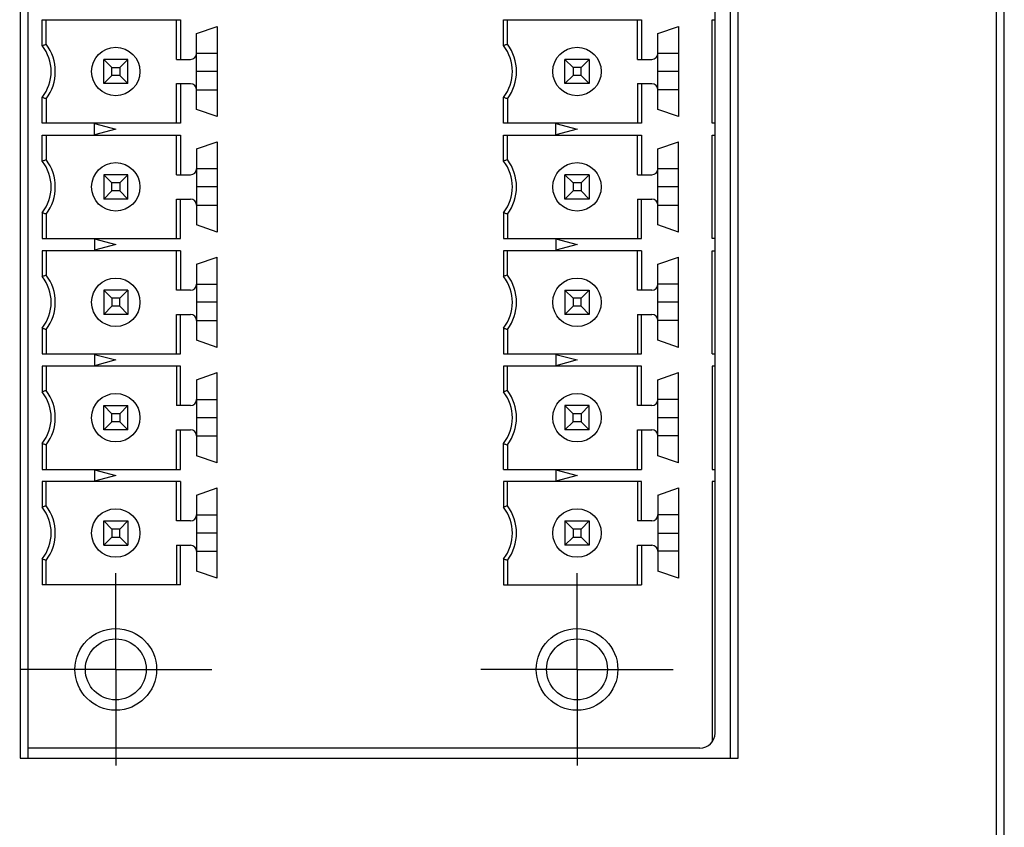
# Model space of a CAD drawing. Header units: inches. Extents: x 0.2 to 16.8, y 0.1 to 10.8.
# Tile 4 of 16: x 3.7 to 5, y 4.1 to 5.2. Entities that reach past the tile are written whole.
import ezdxf

# ---------------------------------------------------------------- set-up
doc = ezdxf.new("R2010")
doc.units = ezdxf.units.IN
doc.header["$LTSCALE"] = 0.935
doc.header["$MEASUREMENT"] = 0
doc.linetypes.add('CENTER', pattern=[0.6, 0.375, -0.075, 0.075, -0.075])
doc.layers.get('0').update_dxf_attribs({"linetype": 'CONTINUOUS'})
doc.layers.add('DEFAULT_1', color=7, linetype='CENTER')

msp = doc.modelspace()

# ---------------------------------------------------------------- linework, layer by layer
at = {"color": 7, "linetype": 'CONTINUOUS'}
for p, q in [((4.9407, 3.1018), (4.9407, 8.1488)), ((4.9507, 3.075), (4.9507, 8.142)), ((3.6707, 7.0578), (3.6707, 4.2088)), ((4.6047, 4.2088), (4.6047, 7.0578)), ((3.6807, 7.031), (3.6807, 4.2088)), ((4.5947, 4.2088), (4.5947, 7.031)), ((4.5744, 4.2416), (4.5744, 7.0113)), ((3.6991, 5.1351), (3.6991, 5.1686)), ((3.6991, 5.1686), (3.8789, 5.1686)), ((3.7044, 5.1369), (3.7044, 5.1686)), ((3.8737, 5.1172), (3.8737, 5.1686)), ((3.8789, 5.1686), (3.8789, 5.1172)), ((4.2991, 5.1686), (4.4789, 5.1686)), ((4.2991, 5.1351), (4.2991, 5.1686)), ((4.3044, 5.1369), (4.3044, 5.1686)), ((4.4737, 5.1172), (4.4737, 5.1686)), ((4.4789, 5.1686), (4.4789, 5.1172)), ((4.5705, 5.1686), (4.5744, 5.1686)), ((3.9, 5.1509), (3.9268, 5.1601)), ((3.9, 5.0521), (3.9, 5.1509)), ((3.9268, 5.1601), (3.9268, 5.0428)), ((4.5, 5.1509), (4.5268, 5.1601)), ((4.5, 5.0521), (4.5, 5.1509)), ((4.5268, 5.1601), (4.5268, 5.0428)), ((3.7897, 5.1067), (3.7792, 5.1172)), ((3.7792, 5.0857), (3.7792, 5.1172)), ((3.8107, 5.1172), (3.7792, 5.1172)), ((3.8107, 5.1172), (3.8001, 5.1067)), ((3.8107, 5.0857), (3.8107, 5.1172)), ((3.8737, 5.1172), (3.8922, 5.1172)), ((4.4107, 5.1172), (4.3792, 5.1172)), ((4.3897, 5.1067), (4.3792, 5.1172)), ((4.3792, 5.0857), (4.3792, 5.1172)), ((4.4107, 5.1172), (4.4001, 5.1067)), ((4.4107, 5.1172), (4.4107, 5.0857)), ((4.4737, 5.1172), (4.4922, 5.1172)), ((3.7897, 5.0963), (3.7897, 5.1067)), ((3.7897, 5.1067), (3.8001, 5.1067)), ((3.8001, 5.1067), (3.8001, 5.0963)), ((4.4001, 5.1067), (4.3897, 5.1067)), ((4.3897, 5.1067), (4.3897, 5.0963)), ((4.4001, 5.0963), (4.4001, 5.1067)), ((3.7792, 5.0857), (3.7897, 5.0963)), ((3.8107, 5.0857), (3.7792, 5.0857)), ((3.8001, 5.0963), (3.7897, 5.0963)), ((3.8001, 5.0963), (3.8107, 5.0857)), ((3.8737, 5.0857), (3.8922, 5.0857)), ((3.8737, 5.0343), (3.8737, 5.0857)), ((3.8789, 5.0857), (3.8789, 5.0343)), ((4.3897, 5.0963), (4.3792, 5.0857)), ((4.4107, 5.0857), (4.3792, 5.0857)), ((4.4001, 5.0963), (4.3897, 5.0963)), ((4.4107, 5.0857), (4.4001, 5.0963)), ((4.4737, 5.0857), (4.4922, 5.0857)), ((4.4737, 5.0857), (4.4737, 5.0343)), ((4.4789, 5.0857), (4.4789, 5.0343)), ((3.6991, 5.0343), (3.6991, 5.0678)), ((3.7044, 5.066), (3.7044, 5.0343)), ((4.2991, 5.0343), (4.2991, 5.0678)), ((4.3044, 5.066), (4.3044, 5.0343)), ((3.9268, 5.0428), (3.9, 5.0521)), ((4.5268, 5.0428), (4.5, 5.0521)), ((3.8789, 5.0343), (3.6991, 5.0343)), ((3.7674, 5.0338), (3.7949, 5.0265)), ((3.7674, 5.0191), (3.7674, 5.0338)), ((4.4789, 5.0343), (4.2991, 5.0343)), ((4.3674, 5.0338), (4.3949, 5.0265)), ((4.3674, 5.0191), (4.3674, 5.0338)), ((4.5744, 5.0343), (4.5705, 5.0343)), ((3.7949, 5.0265), (3.7674, 5.0191)), ((4.3949, 5.0265), (4.3674, 5.0191)), ((3.6991, 5.0186), (3.8789, 5.0186)), ((3.6991, 4.9851), (3.6991, 5.0186)), ((3.7044, 5.0186), (3.7044, 4.9869)), ((3.8737, 4.9672), (3.8737, 5.0186)), ((3.8789, 5.0186), (3.8789, 4.9672)), ((3.9, 5.0009), (3.9268, 5.0101)), ((3.9268, 5.0101), (3.9268, 4.8928)), ((4.2991, 5.0186), (4.4789, 5.0186)), ((4.2991, 4.9851), (4.2991, 5.0186)), ((4.3044, 4.9869), (4.3044, 5.0186)), ((4.4737, 4.9672), (4.4737, 5.0186)), ((4.4789, 5.0186), (4.4789, 4.9672)), ((4.5, 5.0009), (4.5268, 5.0101)), ((4.5268, 4.8928), (4.5268, 5.0101)), ((4.5705, 5.0186), (4.5744, 5.0186)), ((3.9, 5.0009), (3.9, 4.9021)), ((4.5, 4.9021), (4.5, 5.0009)), ((3.7897, 4.9567), (3.7792, 4.9672)), ((3.8107, 4.9672), (3.7792, 4.9672)), ((3.7792, 4.9672), (3.7792, 4.9357)), ((3.8107, 4.9672), (3.8001, 4.9567)), ((3.8107, 4.9357), (3.8107, 4.9672)), ((3.8737, 4.9672), (3.8922, 4.9672)), ((4.4107, 4.9672), (4.3792, 4.9672)), ((4.3897, 4.9567), (4.3792, 4.9672)), ((4.3792, 4.9357), (4.3792, 4.9672)), ((4.4107, 4.9672), (4.4001, 4.9567)), ((4.4107, 4.9672), (4.4107, 4.9357)), ((4.4737, 4.9672), (4.4922, 4.9672)), ((3.7792, 4.9357), (3.7897, 4.9463)), ((3.8001, 4.9567), (3.7897, 4.9567)), ((3.7897, 4.9463), (3.7897, 4.9567)), ((3.8001, 4.9463), (3.7897, 4.9463)), ((3.8001, 4.9567), (3.8001, 4.9463)), ((3.8001, 4.9463), (3.8107, 4.9357)), ((4.3897, 4.9463), (4.3792, 4.9357)), ((4.4001, 4.9567), (4.3897, 4.9567)), ((4.3897, 4.9567), (4.3897, 4.9463)), ((4.4001, 4.9463), (4.3897, 4.9463)), ((4.4001, 4.9567), (4.4001, 4.9463)), ((4.4001, 4.9463), (4.4107, 4.9357)), ((3.8107, 4.9357), (3.7792, 4.9357)), ((3.8737, 4.9357), (3.8922, 4.9357)), ((3.8737, 4.8843), (3.8737, 4.9357)), ((3.8789, 4.8843), (3.8789, 4.9357)), ((4.4107, 4.9357), (4.3792, 4.9357)), ((4.4737, 4.9357), (4.4922, 4.9357)), ((4.4737, 4.9357), (4.4737, 4.8843)), ((4.4789, 4.8843), (4.4789, 4.9357)), ((3.6991, 4.9178), (3.6991, 4.8843)), ((3.7044, 4.916), (3.7044, 4.8843)), ((4.2991, 4.9178), (4.2991, 4.8843)), ((4.3044, 4.916), (4.3044, 4.8843)), ((3.9268, 4.8928), (3.9, 4.9021)), ((4.5268, 4.8928), (4.5, 4.9021)), ((3.6991, 4.8843), (3.8789, 4.8843)), ((3.7674, 4.8838), (3.7949, 4.8765)), ((3.7674, 4.8838), (3.7674, 4.8691)), ((4.2991, 4.8843), (4.4789, 4.8843)), ((4.3674, 4.8838), (4.3949, 4.8765)), ((4.3674, 4.8838), (4.3674, 4.8691)), ((4.5744, 4.8843), (4.5705, 4.8843)), ((3.8789, 4.8686), (3.6991, 4.8686)), ((3.6991, 4.8686), (3.6991, 4.8351)), ((3.7044, 4.8686), (3.7044, 4.8369)), ((3.7949, 4.8765), (3.7674, 4.8691)), ((3.8737, 4.8172), (3.8737, 4.8686)), ((3.8789, 4.8686), (3.8789, 4.8172)), ((4.4789, 4.8686), (4.2991, 4.8686)), ((4.2991, 4.8686), (4.2991, 4.8351)), ((4.3044, 4.8369), (4.3044, 4.8686)), ((4.3949, 4.8765), (4.3674, 4.8691)), ((4.4737, 4.8172), (4.4737, 4.8686)), ((4.4789, 4.8686), (4.4789, 4.8172)), ((4.5705, 4.8686), (4.5744, 4.8686)), ((3.9, 4.8509), (3.9268, 4.8601)), ((3.9268, 4.7428), (3.9268, 4.8601)), ((4.5, 4.8509), (4.5268, 4.8601)), ((4.5268, 4.7428), (4.5268, 4.8601)), ((3.9, 4.8509), (3.9, 4.7521)), ((4.5, 4.7521), (4.5, 4.8509)), ((3.8107, 4.8172), (3.7792, 4.8172)), ((3.7792, 4.8172), (3.7897, 4.8067)), ((3.7792, 4.8172), (3.7792, 4.7857)), ((3.8001, 4.8067), (3.8107, 4.8172)), ((3.8107, 4.8172), (3.8107, 4.7857)), ((3.8922, 4.8172), (3.8737, 4.8172)), ((4.3792, 4.8172), (4.4107, 4.8172)), ((4.3897, 4.8067), (4.3792, 4.8172)), ((4.3792, 4.8172), (4.3792, 4.7857)), ((4.4107, 4.8172), (4.4001, 4.8067)), ((4.4107, 4.8172), (4.4107, 4.7857)), ((4.4922, 4.8172), (4.4737, 4.8172)), ((3.8001, 4.8067), (3.7897, 4.8067)), ((3.7897, 4.8067), (3.7897, 4.7963)), ((3.8001, 4.7963), (3.8001, 4.8067)), ((4.4001, 4.8067), (4.3897, 4.8067)), ((4.3897, 4.8067), (4.3897, 4.7963)), ((4.4001, 4.7963), (4.4001, 4.8067)), ((3.7897, 4.7963), (3.7792, 4.7857)), ((3.8001, 4.7963), (3.7897, 4.7963)), ((3.8107, 4.7857), (3.8001, 4.7963)), ((4.3897, 4.7963), (4.3792, 4.7857)), ((4.4001, 4.7963), (4.3897, 4.7963)), ((4.4107, 4.7857), (4.4001, 4.7963)), ((3.8107, 4.7857), (3.7792, 4.7857)), ((3.8737, 4.7857), (3.8922, 4.7857)), ((3.8737, 4.7343), (3.8737, 4.7857)), ((3.8789, 4.7343), (3.8789, 4.7857)), ((4.4107, 4.7857), (4.3792, 4.7857)), ((4.4737, 4.7857), (4.4922, 4.7857)), ((4.4737, 4.7857), (4.4737, 4.7343)), ((4.4789, 4.7343), (4.4789, 4.7857)), ((3.6991, 4.7678), (3.6991, 4.7343)), ((3.7044, 4.766), (3.7044, 4.7343)), ((4.2991, 4.7678), (4.2991, 4.7343)), ((4.3044, 4.766), (4.3044, 4.7343)), ((3.9268, 4.7428), (3.9, 4.7521)), ((4.5268, 4.7428), (4.5, 4.7521)), ((3.6991, 4.7343), (3.8789, 4.7343)), ((3.7674, 4.7338), (3.7949, 4.7265)), ((3.7674, 4.7338), (3.7674, 4.7191)), ((3.7949, 4.7265), (3.7674, 4.7191)), ((4.2991, 4.7343), (4.4789, 4.7343)), ((4.3674, 4.7338), (4.3949, 4.7265)), ((4.3674, 4.7338), (4.3674, 4.7191)), ((4.3949, 4.7265), (4.3674, 4.7191)), ((4.5705, 4.7343), (4.5744, 4.7343)), ((3.8789, 4.7186), (3.6991, 4.7186)), ((3.6991, 4.7186), (3.6991, 4.6851)), ((3.7044, 4.7186), (3.7044, 4.6869)), ((3.8737, 4.7186), (3.8737, 4.6672)), ((3.8789, 4.6672), (3.8789, 4.7186)), ((4.4789, 4.7186), (4.2991, 4.7186)), ((4.2991, 4.7186), (4.2991, 4.6851)), ((4.3044, 4.6869), (4.3044, 4.7186)), ((4.4737, 4.6672), (4.4737, 4.7186)), ((4.4789, 4.6672), (4.4789, 4.7186)), ((4.5744, 4.7186), (4.5705, 4.7186)), ((3.9, 4.7009), (3.9268, 4.7101)), ((3.9, 4.7009), (3.9, 4.6021)), ((3.9268, 4.5928), (3.9268, 4.7101)), ((4.5, 4.7009), (4.5268, 4.7101)), ((4.5, 4.6021), (4.5, 4.7009)), ((4.5268, 4.5928), (4.5268, 4.7101)), ((3.7792, 4.6672), (3.8107, 4.6672)), ((3.7897, 4.6567), (3.7792, 4.6672)), ((3.7792, 4.6357), (3.7792, 4.6672)), ((3.8107, 4.6672), (3.8001, 4.6567)), ((3.8107, 4.6357), (3.8107, 4.6672)), ((3.8922, 4.6672), (3.8737, 4.6672)), ((4.4107, 4.6672), (4.3792, 4.6672)), ((4.3897, 4.6567), (4.3792, 4.6672)), ((4.3792, 4.6672), (4.3792, 4.6357)), ((4.4107, 4.6672), (4.4001, 4.6567)), ((4.4107, 4.6357), (4.4107, 4.6672)), ((4.4922, 4.6672), (4.4737, 4.6672)), ((3.8001, 4.6567), (3.7897, 4.6567)), ((3.7897, 4.6463), (3.7897, 4.6567)), ((3.8001, 4.6567), (3.8001, 4.6463)), ((4.4001, 4.6567), (4.3897, 4.6567)), ((4.3897, 4.6463), (4.3897, 4.6567)), ((4.4001, 4.6567), (4.4001, 4.6463)), ((3.7897, 4.6463), (3.7792, 4.6357)), ((3.8001, 4.6463), (3.7897, 4.6463)), ((3.8001, 4.6463), (3.8107, 4.6357)), ((4.3792, 4.6357), (4.3897, 4.6463)), ((4.4001, 4.6463), (4.3897, 4.6463)), ((4.4107, 4.6357), (4.4001, 4.6463)), ((3.8107, 4.6357), (3.7792, 4.6357)), ((3.8737, 4.6357), (3.8922, 4.6357)), ((3.8737, 4.5843), (3.8737, 4.6357)), ((3.8789, 4.5843), (3.8789, 4.6357)), ((4.4107, 4.6357), (4.3792, 4.6357)), ((4.4737, 4.6357), (4.4922, 4.6357)), ((4.4737, 4.5843), (4.4737, 4.6357)), ((4.4789, 4.6357), (4.4789, 4.5843)), ((3.6991, 4.6178), (3.6991, 4.5843)), ((3.7044, 4.616), (3.7044, 4.5843)), ((4.2991, 4.5843), (4.2991, 4.6178)), ((4.3044, 4.616), (4.3044, 4.5843)), ((3.9268, 4.5928), (3.9, 4.6021)), ((4.5268, 4.5928), (4.5, 4.6021)), ((3.6991, 4.5843), (3.8789, 4.5843)), ((3.7674, 4.5838), (3.7949, 4.5765)), ((3.7674, 4.5838), (3.7674, 4.5691)), ((3.7949, 4.5765), (3.7674, 4.5691)), ((4.2991, 4.5843), (4.4789, 4.5843)), ((4.3674, 4.5838), (4.3949, 4.5765)), ((4.3674, 4.5838), (4.3674, 4.5691)), ((4.3949, 4.5765), (4.3674, 4.5691)), ((4.5705, 4.5843), (4.5744, 4.5843)), ((3.8789, 4.5686), (3.6991, 4.5686)), ((3.6991, 4.5686), (3.6991, 4.5351)), ((3.7044, 4.5369), (3.7044, 4.5686)), ((3.8737, 4.5172), (3.8737, 4.5686)), ((3.8789, 4.5686), (3.8789, 4.5172)), ((3.9, 4.5509), (3.9268, 4.5601)), ((3.9268, 4.4428), (3.9268, 4.5601)), ((4.4789, 4.5686), (4.2991, 4.5686)), ((4.2991, 4.5686), (4.2991, 4.5351)), ((4.3044, 4.5369), (4.3044, 4.5686)), ((4.4737, 4.5686), (4.4737, 4.5172)), ((4.4789, 4.5172), (4.4789, 4.5686)), ((4.5, 4.5509), (4.5268, 4.5601)), ((4.5268, 4.5601), (4.5268, 4.4428)), ((4.5744, 4.5686), (4.5705, 4.5686)), ((3.9, 4.5509), (3.9, 4.4521)), ((4.5, 4.5509), (4.5, 4.4521)), ((3.7792, 4.5172), (3.8107, 4.5172)), ((3.7792, 4.5172), (3.7897, 4.5067)), ((3.7792, 4.4857), (3.7792, 4.5172)), ((3.8001, 4.5067), (3.8107, 4.5172)), ((3.8107, 4.5172), (3.8107, 4.4857)), ((3.8922, 4.5172), (3.8737, 4.5172)), ((4.3792, 4.5172), (4.4107, 4.5172)), ((4.3897, 4.5067), (4.3792, 4.5172)), ((4.3792, 4.5172), (4.3792, 4.4857)), ((4.4107, 4.5172), (4.4001, 4.5067)), ((4.4107, 4.5172), (4.4107, 4.4857)), ((4.4922, 4.5172), (4.4737, 4.5172)), ((3.7897, 4.4963), (3.7792, 4.4857)), ((3.8001, 4.5067), (3.7897, 4.5067)), ((3.7897, 4.5067), (3.7897, 4.4963)), ((3.7897, 4.4963), (3.8001, 4.4963)), ((3.8001, 4.4963), (3.8001, 4.5067)), ((3.8107, 4.4857), (3.8001, 4.4963)), ((4.3792, 4.4857), (4.3897, 4.4963)), ((4.4001, 4.5067), (4.3897, 4.5067)), ((4.3897, 4.5067), (4.3897, 4.4963)), ((4.3897, 4.4963), (4.4001, 4.4963)), ((4.4001, 4.4963), (4.4001, 4.5067)), ((4.4001, 4.4963), (4.4107, 4.4857)), ((3.7792, 4.4857), (3.8107, 4.4857)), ((3.8737, 4.4857), (3.8922, 4.4857)), ((3.8737, 4.4857), (3.8737, 4.4343)), ((3.8789, 4.4343), (3.8789, 4.4857)), ((4.4107, 4.4857), (4.3792, 4.4857)), ((4.4737, 4.4857), (4.4922, 4.4857)), ((4.4737, 4.4343), (4.4737, 4.4857)), ((4.4789, 4.4857), (4.4789, 4.4343)), ((3.6991, 4.4678), (3.6991, 4.4343)), ((3.7044, 4.4343), (3.7044, 4.466)), ((4.2991, 4.4678), (4.2991, 4.4343)), ((4.3044, 4.466), (4.3044, 4.4343)), ((3.9268, 4.4428), (3.9, 4.4521)), ((4.5268, 4.4428), (4.5, 4.4521)), ((3.8789, 4.4343), (3.6991, 4.4343)), ((4.2991, 4.4343), (4.4789, 4.4343)), ((4.5548, 4.2219), (3.6807, 4.2219)), ((3.6707, 4.2088), (4.6047, 4.2088))]:
    msp.add_line(p, q, dxfattribs=at)
at = {"color": 9, "linetype": 'CONTINUOUS'}
for p, q in [((4.5705, 5.0343), (4.5705, 5.1686)), ((3.9268, 5.1251), (3.9, 5.1251)), ((4.5268, 5.1251), (4.5, 5.1251)), ((3.9268, 5.1015), (3.9, 5.1015)), ((4.5268, 5.1015), (4.5, 5.1015)), ((3.9, 5.0778), (3.9268, 5.0778)), ((4.5268, 5.0778), (4.5, 5.0778)), ((4.5705, 4.8843), (4.5705, 5.0186)), ((3.9268, 4.9751), (3.9, 4.9751)), ((4.5268, 4.9751), (4.5, 4.9751)), ((3.9268, 4.9515), (3.9, 4.9515)), ((4.5268, 4.9515), (4.5, 4.9515)), ((3.9, 4.9278), (3.9268, 4.9278)), ((4.5, 4.9278), (4.5268, 4.9278)), ((4.5705, 4.7343), (4.5705, 4.8686)), ((3.9, 4.8251), (3.9268, 4.8251)), ((4.5268, 4.8251), (4.5, 4.8251)), ((3.9268, 4.8015), (3.9, 4.8015)), ((4.5268, 4.8015), (4.5, 4.8015)), ((3.9, 4.7778), (3.9268, 4.7778)), ((4.5268, 4.7778), (4.5, 4.7778)), ((4.5705, 4.7186), (4.5705, 4.5843)), ((3.9, 4.6751), (3.9268, 4.6751)), ((4.5268, 4.6751), (4.5, 4.6751)), ((3.9268, 4.6515), (3.9, 4.6515)), ((4.5268, 4.6515), (4.5, 4.6515)), ((3.9, 4.6278), (3.9268, 4.6278)), ((4.5268, 4.6278), (4.5, 4.6278)), ((4.5705, 4.5686), (4.5705, 4.2298)), ((3.9, 4.5251), (3.9268, 4.5251)), ((4.5268, 4.5251), (4.5, 4.5251)), ((3.9268, 4.5015), (3.9, 4.5015)), ((4.5, 4.5015), (4.5268, 4.5015)), ((3.9, 4.4778), (3.9268, 4.4778)), ((4.5268, 4.4778), (4.5, 4.4778))]:
    msp.add_line(p, q, dxfattribs=at)
at = {"color": 7, "linetype": 'CONTINUOUS'}
for centre, radius in [((3.7949, 5.1015), 0.0315), ((4.3949, 5.1015), 0.0315), ((3.7949, 4.9515), 0.0315), ((4.3949, 4.9515), 0.0315), ((3.7949, 4.8015), 0.0315), ((4.3949, 4.8015), 0.0315), ((3.7949, 4.6515), 0.0315), ((4.3949, 4.6515), 0.0315), ((3.7949, 4.5015), 0.0315), ((4.3949, 4.5015), 0.0315), ((3.7949, 4.3243), 0.0531), ((4.3949, 4.3243), 0.0531), ((3.7949, 4.3243), 0.0396), ((4.3949, 4.3243), 0.0396)]:
    msp.add_circle(centre, radius, dxfattribs=at)
for centre, radius, start, end in [((3.6571, 5.1015), 0.0591, 323.1318, 36.8698), ((4.2571, 5.1015), 0.0591, 323.1318, 36.8698), ((3.6571, 5.1015), 0.0538, 321.2958, 38.7042), ((3.8922, 5.1251), 0.00787, 270, 360), ((4.2571, 5.1015), 0.0538, 321.2958, 38.7042), ((4.4922, 5.1251), 0.00787, 270, 360), ((3.8922, 5.0778), 0.00787, 0, 90), ((4.4922, 5.0778), 0.00787, 0, 90), ((3.6571, 4.9515), 0.0538, 321.2958, 38.7042), ((3.6571, 4.9515), 0.0591, 323.1318, 36.8698), ((4.2571, 4.9515), 0.0538, 321.2958, 38.7042), ((4.2571, 4.9515), 0.0591, 323.1318, 36.8698), ((3.8922, 4.9751), 0.00787, 270, 360), ((4.4922, 4.9751), 0.00787, 270, 360), ((3.8922, 4.9278), 0.00787, 0, 90), ((4.4922, 4.9278), 0.00787, 0, 90), ((3.6571, 4.8015), 0.0538, 321.2958, 38.7042), ((3.6571, 4.8015), 0.0591, 323.1318, 36.8698), ((4.2571, 4.8015), 0.0538, 321.2958, 38.7042), ((4.2571, 4.8015), 0.0591, 323.1318, 36.8698), ((3.8922, 4.8251), 0.00787, 270, 360), ((4.4922, 4.8251), 0.00787, 270, 360), ((3.8922, 4.7778), 0.00787, 0, 90), ((4.4922, 4.7778), 0.00787, 0, 90), ((3.6571, 4.6515), 0.0538, 321.2958, 38.7042), ((3.6571, 4.6515), 0.0591, 323.1318, 36.8698), ((3.8922, 4.6751), 0.00787, 270, 360), ((4.2571, 4.6515), 0.0538, 321.2958, 38.7042), ((4.2571, 4.6515), 0.0591, 323.1318, 36.8698), ((4.4922, 4.6751), 0.00787, 270, 360), ((3.8922, 4.6278), 0.00787, 0, 90), ((4.4922, 4.6278), 0.00787, 0, 90), ((3.6571, 4.5015), 0.0538, 321.2958, 38.7042), ((3.6571, 4.5015), 0.0591, 323.1318, 36.8698), ((4.2571, 4.5015), 0.0538, 321.2958, 38.7042), ((4.2571, 4.5015), 0.0591, 323.1318, 36.8698), ((3.8922, 4.5251), 0.00787, 270, 360), ((4.4922, 4.5251), 0.00787, 270, 360), ((3.8922, 4.4778), 0.00787, 0, 90), ((4.4922, 4.4778), 0.00787, 0, 90), ((4.5548, 4.2416), 0.0197, 270, 359.9938)]:
    msp.add_arc(centre, radius, start, end, dxfattribs=at)
for points, knots in [([(3.6991, 5.1351), (3.6997, 5.1353), (3.7008, 5.1357), (3.7026, 5.1363), (3.7038, 5.1367), (3.7044, 5.1369)], [0, 0, 0, 0, 0.333897, 0.667226, 1, 1, 1, 1]), ([(4.3044, 5.1369), (4.3038, 5.1367), (4.3026, 5.1363), (4.3008, 5.1357), (4.2997, 5.1353), (4.2991, 5.1351)], [0, 0, 0, 0, 0.334507, 0.667837, 1, 1, 1, 1]), ([(3.7044, 5.066), (3.7038, 5.0662), (3.7026, 5.0666), (3.7008, 5.0672), (3.6997, 5.0676), (3.6991, 5.0678)], [0, 0, 0, 0, 0.332771, 0.666101, 1, 1, 1, 1]), ([(4.3044, 5.066), (4.3038, 5.0662), (4.3026, 5.0666), (4.3008, 5.0672), (4.2997, 5.0676), (4.2991, 5.0678)], [0, 0, 0, 0, 0.332771, 0.666101, 1, 1, 1, 1]), ([(3.6991, 4.9851), (3.6997, 4.9853), (3.7008, 4.9857), (3.7026, 4.9863), (3.7038, 4.9867), (3.7044, 4.9869)], [0, 0, 0, 0, 0.333897, 0.667226, 1, 1, 1, 1]), ([(4.3044, 4.9869), (4.3038, 4.9867), (4.3026, 4.9863), (4.3008, 4.9857), (4.2997, 4.9853), (4.2991, 4.9851)], [0, 0, 0, 0, 0.334507, 0.667837, 1, 1, 1, 1]), ([(3.7044, 4.916), (3.7038, 4.9162), (3.7026, 4.9166), (3.7008, 4.9172), (3.6997, 4.9176), (3.6991, 4.9178)], [0, 0, 0, 0, 0.332771, 0.666101, 1, 1, 1, 1]), ([(4.3044, 4.916), (4.3038, 4.9162), (4.3026, 4.9166), (4.3008, 4.9172), (4.2997, 4.9176), (4.2991, 4.9178)], [0, 0, 0, 0, 0.332771, 0.666101, 1, 1, 1, 1]), ([(3.6991, 4.8351), (3.6997, 4.8353), (3.7008, 4.8357), (3.7026, 4.8363), (3.7038, 4.8367), (3.7044, 4.8369)], [0, 0, 0, 0, 0.333897, 0.667226, 1, 1, 1, 1]), ([(4.3044, 4.8369), (4.3038, 4.8367), (4.3026, 4.8363), (4.3008, 4.8357), (4.2997, 4.8353), (4.2991, 4.8351)], [0, 0, 0, 0, 0.334507, 0.667837, 1, 1, 1, 1]), ([(3.7044, 4.766), (3.7038, 4.7662), (3.7026, 4.7666), (3.7008, 4.7672), (3.6997, 4.7676), (3.6991, 4.7678)], [0, 0, 0, 0, 0.332771, 0.666101, 1, 1, 1, 1]), ([(4.3044, 4.766), (4.3038, 4.7662), (4.3026, 4.7666), (4.3008, 4.7672), (4.2997, 4.7676), (4.2991, 4.7678)], [0, 0, 0, 0, 0.332771, 0.666101, 1, 1, 1, 1]), ([(3.7044, 4.6869), (3.7038, 4.6867), (3.7026, 4.6863), (3.7008, 4.6857), (3.6997, 4.6853), (3.6991, 4.6851)], [0, 0, 0, 0, 0.334507, 0.667837, 1, 1, 1, 1]), ([(4.3044, 4.6869), (4.3038, 4.6867), (4.3026, 4.6863), (4.3008, 4.6857), (4.2997, 4.6853), (4.2991, 4.6851)], [0, 0, 0, 0, 0.334507, 0.667837, 1, 1, 1, 1]), ([(3.7044, 4.616), (3.7038, 4.6162), (3.7026, 4.6166), (3.7008, 4.6172), (3.6997, 4.6176), (3.6991, 4.6178)], [0, 0, 0, 0, 0.332771, 0.666101, 1, 1, 1, 1]), ([(4.2991, 4.6178), (4.2997, 4.6176), (4.3008, 4.6172), (4.3026, 4.6166), (4.3038, 4.6162), (4.3044, 4.616)], [0, 0, 0, 0, 0.332282, 0.665611, 1, 1, 1, 1]), ([(3.7044, 4.5369), (3.7038, 4.5367), (3.7026, 4.5363), (3.7008, 4.5357), (3.6997, 4.5353), (3.6991, 4.5351)], [0, 0, 0, 0, 0.334507, 0.667837, 1, 1, 1, 1]), ([(4.3044, 4.5369), (4.3038, 4.5367), (4.3026, 4.5363), (4.3008, 4.5357), (4.2997, 4.5353), (4.2991, 4.5351)], [0, 0, 0, 0, 0.334507, 0.667837, 1, 1, 1, 1]), ([(3.7044, 4.466), (3.7038, 4.4662), (3.7026, 4.4666), (3.7008, 4.4672), (3.6997, 4.4676), (3.6991, 4.4678)], [0, 0, 0, 0, 0.332772, 0.666102, 1, 1, 1, 1]), ([(4.3044, 4.466), (4.3038, 4.4662), (4.3026, 4.4666), (4.3008, 4.4672), (4.2997, 4.4676), (4.2991, 4.4678)], [0, 0, 0, 0, 0.332772, 0.666102, 1, 1, 1, 1])]:
    msp.add_open_spline(points, degree=3, knots=knots, dxfattribs=at)
at = {"layer": 'DEFAULT_1', "color": 7, "linetype": 'CENTER'}
for p, q in [((3.7949, 4.3243), (3.7949, 4.4493)), ((4.3949, 4.3243), (4.3949, 4.4493)), ((3.7949, 4.3243), (3.6699, 4.3243)), ((3.7949, 4.3243), (3.9199, 4.3243)), ((3.7949, 4.3243), (3.7949, 4.1993)), ((4.3949, 4.3243), (4.2699, 4.3243)), ((4.3949, 4.3243), (4.5199, 4.3243)), ((4.3949, 4.3243), (4.3949, 4.1993))]:
    msp.add_line(p, q, dxfattribs=at)

doc.saveas('drawing.dxf')
